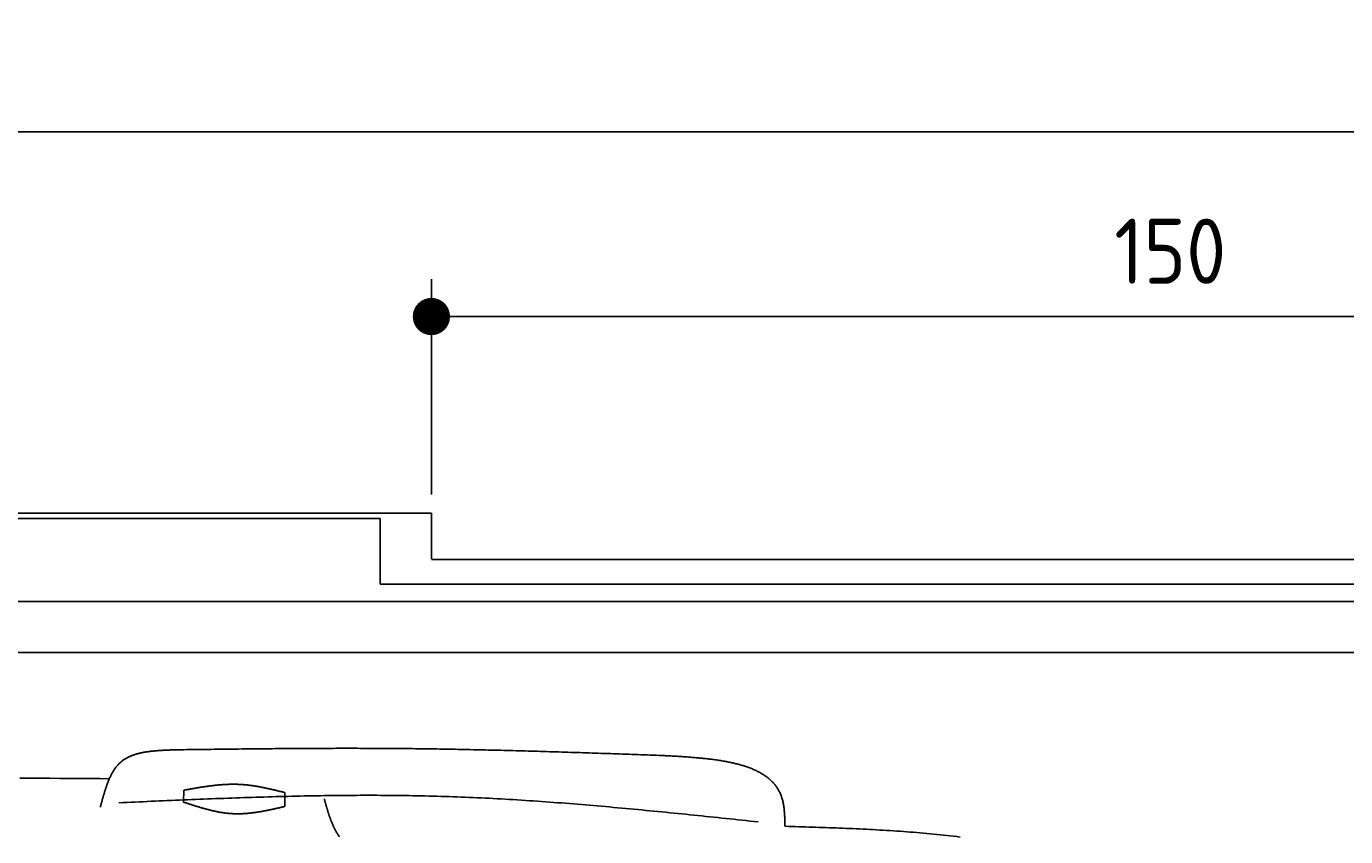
# Model space of a CAD drawing. Extents: x 715 to 7297, y 217 to 5760.
# Tile 83 of 89: x 4338 to 5755, y 4890 to 5760. Entities that reach past the tile are written whole.
import ezdxf

# ---------------------------------------------------------------- set-up
doc = ezdxf.new("R2010")
doc.units = 0
doc.layers.get('0').update_dxf_attribs({"linetype": 'CONTINUOUS'})
doc.layers.get('DEFPOINTS').update_dxf_attribs({"linetype": 'CONTINUOUS'})
doc.layers.add('4', color=3, linetype='CONTINUOUS')
doc.layers.add('CAR', color=1, linetype='CONTINUOUS')
doc.styles.get("Standard").update_dxf_attribs({"font": 'ISOCP.SHX'})
doc.dimstyles.get("Standard").update_dxf_attribs({"dimtxt": 2.5, "dimasz": 2.5, "dimexe": 1.25, "dimexo": 0.625, "dimtad": 1, "dimcen": 2.5, "dimazin": 3, "dimtfac": 1, "dimtmove": 0, "dimatfit": 3})

# ---------------------------------------------------------------- blocks, each defined once
blk = doc.blocks.new('*U15')
at = {"layer": '4', "color": 2}
blk.add_text('520', height=70, dxfattribs=at).set_placement((3599.2, 5688.9))
blk = doc.blocks.new('PUNKT')
at = {"layer": '4', "color": 0, "linetype": 'BYBLOCK'}
blk.add_line((-0.5, 0), (-1, 0), dxfattribs=at)
at = {"layer": '4', "color": 0, "linetype": 'BYBLOCK', "const_width": 0.5}
blk.add_lwpolyline([(-0.25, 0, 1), (0.25, 0, 1)], format="xyb", close=True, dxfattribs=at)
blk = doc.blocks.new('*D5')
at = {"layer": '4'}
for p, q in [((1072.8, 5207.3), (1072.8, 5686.9)), ((6272.8, 5207.3), (6272.8, 5686.9)), ((1112.8, 5646.9), (6232.8, 5646.9))]:
    blk.add_line(p, q, dxfattribs=at)
at = {"layer": 'DEFPOINTS', "color": 0}
for p in [(6272.8, 5646.9), (1072.8, 5187.3), (6272.8, 5187.3)]:
    blk.add_point(p, dxfattribs=at)
blk.add_blockref('*U15', (0, 0))
at = {"layer": '4', "xscale": 40, "yscale": 40, "zscale": 40, "rotation": 180}
blk.add_blockref('PUNKT', (1072.8, 5646.9), dxfattribs=at)
at = {"layer": '4', "xscale": 40, "yscale": 40, "zscale": 40}
blk.add_blockref('PUNKT', (6272.8, 5646.9), dxfattribs=at)
blk = doc.blocks.new('*U37')
at = {"layer": '4', "color": 2}
blk.add_text('150', height=70, dxfattribs=at).set_placement((5506.2, 5483.6))
blk = doc.blocks.new('*D7')
at = {"layer": '4'}
for p, q in [((4772.8, 5257.3), (4772.8, 5488.4)), ((6272.8, 5207.3), (6272.8, 5488.4)), ((4812.8, 5448.4), (6232.8, 5448.4))]:
    blk.add_line(p, q, dxfattribs=at)
at = {"layer": 'DEFPOINTS', "color": 0}
for p in [(6272.8, 5448.4), (4772.8, 5237.3), (6272.8, 5187.3)]:
    blk.add_point(p, dxfattribs=at)
blk.add_blockref('*U37', (0, 0))
at = {"layer": '4', "xscale": 40, "yscale": 40, "zscale": 40, "rotation": 180}
blk.add_blockref('PUNKT', (4772.8, 5448.4), dxfattribs=at)
at = {"layer": '4', "xscale": 40, "yscale": 40, "zscale": 40}
blk.add_blockref('PUNKT', (6272.8, 5448.4), dxfattribs=at)

msp = doc.modelspace()

# ---------------------------------------------------------------- linework, layer by layer
for p, q in [((1372.775, 5237.271), (4772.775, 5237.271)), ((4717.775, 5231.271), (4122.776, 5231.271)), ((4717.775, 5160.771), (4717.775, 5231.271)), ((4772.775, 5188.021), (4772.775, 5237.271)), ((4772.775, 5187.271), (6272.775, 5187.271)), ((6251.55, 5160.771), (4717.775, 5160.771)), ((4551.187, 5142.271), (1454.174, 5142.271)), ((6015.736, 5142.271), (4551.187, 5142.271)), ((1171.717, 5087.271), (6020.522, 5087.271))]:
    msp.add_line(p, q)
at = {"layer": 'CAR'}
for points in [[(4506.704, 4926.577), (4506.949, 4939.511)], [(4615.478, 4936.878), (4615.194, 4921.902)]]:
    msp.add_lwpolyline(points, dxfattribs=at)
for points in [[(4417.26, 4921.39, 0), (4417.46, 4922.15, 0), (4417.66, 4922.91, 0), (4417.86, 4923.66, 0), (4418.05, 4924.42, 0), (4418.25, 4925.18, 0), (4418.45, 4925.93, 0), (4418.66, 4926.69, 0), (4418.86, 4927.44, 0), (4419.06, 4928.2, 0), (4419.26, 4928.95, 0), (4419.47, 4929.7, 0), (4419.67, 4930.45, 0), (4419.88, 4931.2, 0), (4420.09, 4931.94, 0), (4420.3, 4932.69, 0), (4420.51, 4933.43, 0), (4420.72, 4934.17, 0), (4420.93, 4934.91, 0), (4421.15, 4935.65, 0), (4421.37, 4936.38, 0), (4421.59, 4937.11, 0), (4421.81, 4937.84, 0), (4422.03, 4938.57, 0), (4422.26, 4939.29, 0), (4422.49, 4940.01, 0), (4422.72, 4940.73, 0), (4422.95, 4941.45, 0), (4423.19, 4942.16, 0), (4423.43, 4942.87, 0), (4423.67, 4943.57, 0), (4423.91, 4944.27, 0), (4424.16, 4944.97, 0), (4424.41, 4945.66, 0), (4424.67, 4946.35, 0), (4424.93, 4947.04, 0), (4425.19, 4947.72, 0), (4425.45, 4948.39, 0), (4425.72, 4949.06, 0), (4426, 4949.73, 0), (4426.27, 4950.39, 0), (4426.55, 4951.05, 0), (4426.84, 4951.7, 0), (4427.13, 4952.35, 0), (4427.42, 4952.99, 0), (4427.72, 4953.63, 0), (4428.02, 4954.26, 0), (4428.33, 4954.89, 0), (4428.64, 4955.51, 0), (4428.95, 4956.12, 0), (4429.27, 4956.73, 0), (4429.6, 4957.33, 0), (4429.93, 4957.93, 0), (4430.27, 4958.52, 0), (4430.61, 4959.1, 0), (4430.95, 4959.67, 0), (4431.31, 4960.24, 0), (4431.66, 4960.81, 0), (4432.03, 4961.36, 0), (4432.4, 4961.91, 0), (4432.77, 4962.45, 0), (4433.15, 4962.99, 0), (4433.54, 4963.51, 0), (4433.94, 4964.03, 0), (4434.34, 4964.54, 0), (4434.74, 4965.05, 0), (4435.15, 4965.54, 0), (4435.57, 4966.03, 0), (4436, 4966.51, 0), (4436.43, 4966.98, 0), (4436.87, 4967.44, 0), (4437.32, 4967.9, 0), (4437.77, 4968.34, 0), (4438.23, 4968.78, 0), (4438.7, 4969.21, 0), (4439.18, 4969.62, 0), (4439.66, 4970.03, 0), (4440.15, 4970.43, 0), (4440.65, 4970.83, 0), (4441.15, 4971.21, 0), (4441.66, 4971.58, 0), (4442.18, 4971.95, 0), (4442.71, 4972.3, 0), (4443.24, 4972.65, 0), (4443.78, 4972.99, 0), (4444.33, 4973.33, 0), (4444.88, 4973.65, 0), (4445.44, 4973.96, 0), (4446, 4974.27, 0), (4446.58, 4974.57, 0), (4447.16, 4974.87, 0), (4447.74, 4975.15, 0), (4448.33, 4975.43, 0), (4448.93, 4975.7, 0), (4449.53, 4975.96, 0), (4450.14, 4976.22, 0), (4450.75, 4976.47, 0), (4451.37, 4976.71, 0), (4452, 4976.95, 0), (4452.63, 4977.17, 0), (4453.26, 4977.4, 0), (4453.9, 4977.61, 0), (4454.55, 4977.82, 0), (4455.2, 4978.03, 0), (4455.86, 4978.22, 0), (4456.52, 4978.41, 0), (4457.18, 4978.6, 0), (4457.85, 4978.78, 0), (4458.53, 4978.95, 0), (4459.21, 4979.12, 0), (4459.89, 4979.28, 0), (4460.58, 4979.44, 0), (4461.27, 4979.59, 0), (4461.97, 4979.74, 0), (4462.67, 4979.88, 0), (4463.38, 4980.02, 0), (4464.09, 4980.15, 0), (4464.8, 4980.28, 0), (4465.52, 4980.4, 0), (4466.24, 4980.52, 0), (4466.96, 4980.64, 0), (4467.69, 4980.75, 0), (4468.42, 4980.85, 0), (4469.15, 4980.95, 0), (4469.89, 4981.05, 0), (4470.63, 4981.15, 0), (4471.37, 4981.24, 0), (4472.12, 4981.32, 0), (4472.87, 4981.41, 0), (4473.62, 4981.49, 0), (4474.37, 4981.56, 0), (4475.13, 4981.64, 0), (4475.89, 4981.71, 0), (4476.65, 4981.78, 0), (4477.42, 4981.84, 0), (4478.18, 4981.9, 0), (4478.95, 4981.96, 0), (4479.72, 4982.02, 0), (4480.5, 4982.07, 0), (4481.27, 4982.12, 0), (4482.05, 4982.17, 0), (4482.83, 4982.22, 0), (4483.61, 4982.27, 0), (4484.39, 4982.31, 0), (4485.17, 4982.35, 0), (4485.95, 4982.4, 0), (4486.74, 4982.43, 0), (4487.52, 4982.47, 0), (4488.31, 4982.51, 0), (4489.1, 4982.54, 0), (4489.89, 4982.58, 0), (4490.68, 4982.61, 0), (4491.47, 4982.64, 0), (4492.26, 4982.68, 0), (4493.05, 4982.71, 0), (4493.85, 4982.74, 0), (4494.64, 4982.77, 0), (4495.43, 4982.8, 0), (4496.23, 4982.83, 0), (4497.02, 4982.85, 0)], [(4497.02, 4982.85, 0), (4500.29, 4982.9, 0), (4503.57, 4982.94, 0), (4506.84, 4982.98, 0), (4510.12, 4983.02, 0), (4513.39, 4983.06, 0), (4516.66, 4983.11, 0), (4519.94, 4983.15, 0), (4523.21, 4983.19, 0), (4526.49, 4983.23, 0), (4529.76, 4983.27, 0), (4533.03, 4983.31, 0), (4536.31, 4983.35, 0), (4539.58, 4983.39, 0), (4542.86, 4983.43, 0), (4546.13, 4983.47, 0), (4549.41, 4983.51, 0), (4552.68, 4983.55, 0), (4555.95, 4983.59, 0), (4559.23, 4983.62, 0), (4562.5, 4983.66, 0), (4565.78, 4983.7, 0), (4569.05, 4983.73, 0), (4572.32, 4983.77, 0), (4575.6, 4983.8, 0), (4578.87, 4983.84, 0), (4582.15, 4983.87, 0), (4585.42, 4983.9, 0), (4588.7, 4983.94, 0), (4591.97, 4983.97, 0), (4595.24, 4984, 0), (4598.52, 4984.03, 0), (4601.79, 4984.06, 0), (4605.07, 4984.09, 0), (4608.34, 4984.11, 0), (4611.61, 4984.14, 0), (4614.89, 4984.17, 0), (4618.16, 4984.19, 0), (4621.44, 4984.21, 0), (4624.71, 4984.24, 0), (4627.98, 4984.26, 0), (4631.26, 4984.28, 0), (4634.53, 4984.3, 0), (4637.81, 4984.32, 0), (4641.08, 4984.33, 0), (4644.35, 4984.35, 0), (4647.63, 4984.37, 0), (4650.9, 4984.38, 0), (4654.18, 4984.39, 0), (4657.45, 4984.4, 0), (4660.72, 4984.41, 0), (4664, 4984.42, 0), (4667.27, 4984.43, 0), (4670.54, 4984.44, 0), (4673.82, 4984.44, 0), (4677.09, 4984.45, 0), (4680.37, 4984.45, 0), (4683.64, 4984.45, 0), (4686.91, 4984.45, 0), (4690.19, 4984.44, 0), (4693.46, 4984.44, 0), (4696.73, 4984.43, 0), (4700.01, 4984.43, 0), (4703.28, 4984.42, 0), (4706.56, 4984.41, 0), (4709.83, 4984.4, 0), (4713.1, 4984.38, 0), (4716.38, 4984.37, 0), (4719.65, 4984.35, 0), (4722.92, 4984.33, 0), (4726.2, 4984.31, 0), (4729.47, 4984.29, 0), (4732.74, 4984.26, 0), (4736.02, 4984.24, 0), (4739.29, 4984.21, 0), (4742.56, 4984.18, 0), (4745.84, 4984.15, 0), (4749.11, 4984.11, 0), (4752.38, 4984.08, 0), (4755.66, 4984.04, 0), (4758.93, 4984, 0), (4762.2, 4983.96, 0), (4765.48, 4983.91, 0), (4768.75, 4983.87, 0), (4772.02, 4983.82, 0), (4775.3, 4983.77, 0), (4778.57, 4983.72, 0), (4781.84, 4983.67, 0), (4785.12, 4983.62, 0), (4788.39, 4983.56, 0), (4791.66, 4983.5, 0), (4794.94, 4983.44, 0), (4798.21, 4983.38, 0), (4801.48, 4983.32, 0), (4804.76, 4983.26, 0), (4808.03, 4983.19, 0), (4811.3, 4983.12, 0), (4814.58, 4983.06, 0), (4817.85, 4982.99, 0), (4821.12, 4982.91, 0), (4824.39, 4982.84, 0), (4827.67, 4982.77, 0), (4830.94, 4982.69, 0), (4834.21, 4982.62, 0), (4837.49, 4982.54, 0), (4840.76, 4982.46, 0), (4844.03, 4982.38, 0), (4847.3, 4982.3, 0), (4850.58, 4982.21, 0), (4853.85, 4982.13, 0), (4857.12, 4982.04, 0), (4860.4, 4981.96, 0), (4863.67, 4981.87, 0), (4866.94, 4981.78, 0), (4870.21, 4981.69, 0), (4873.49, 4981.6, 0), (4876.76, 4981.51, 0), (4880.03, 4981.41, 0), (4883.31, 4981.32, 0), (4886.58, 4981.22, 0), (4889.85, 4981.13, 0), (4893.12, 4981.03, 0), (4896.4, 4980.93, 0), (4899.67, 4980.83, 0), (4902.94, 4980.73, 0), (4906.21, 4980.63, 0), (4909.49, 4980.53, 0), (4912.76, 4980.43, 0), (4916.03, 4980.33, 0), (4919.3, 4980.22, 0), (4922.58, 4980.12, 0), (4925.85, 4980.01, 0), (4929.12, 4979.91, 0), (4932.4, 4979.8, 0), (4935.67, 4979.69, 0), (4938.94, 4979.59, 0), (4942.21, 4979.48, 0), (4945.49, 4979.37, 0), (4948.76, 4979.26, 0), (4952.03, 4979.15, 0), (4955.3, 4979.04, 0), (4958.58, 4978.93, 0), (4961.85, 4978.82, 0), (4965.12, 4978.71, 0), (4968.39, 4978.6, 0), (4971.67, 4978.49, 0), (4974.94, 4978.37, 0), (4978.21, 4978.26, 0), (4981.48, 4978.15, 0), (4984.76, 4978.03, 0), (4988.03, 4977.92, 0), (4991.3, 4977.81, 0), (4994.57, 4977.69, 0), (4997.85, 4977.58, 0), (5001.12, 4977.46, 0), (5004.39, 4977.35, 0), (5007.66, 4977.24, 0), (5010.94, 4977.12, 0), (5014.21, 4977.01, 0), (5017.48, 4976.89, 0)], [(5017.48, 4976.89, 0), (5018.86, 4976.82, 0), (5020.23, 4976.75, 0), (5021.61, 4976.67, 0), (5022.99, 4976.6, 0), (5024.36, 4976.53, 0), (5025.73, 4976.46, 0), (5027.11, 4976.38, 0), (5028.48, 4976.31, 0), (5029.85, 4976.23, 0), (5031.22, 4976.15, 0), (5032.59, 4976.08, 0), (5033.96, 4976, 0), (5035.33, 4975.92, 0), (5036.69, 4975.84, 0), (5038.05, 4975.75, 0), (5039.41, 4975.67, 0), (5040.77, 4975.58, 0), (5042.13, 4975.5, 0), (5043.48, 4975.41, 0), (5044.84, 4975.32, 0), (5046.19, 4975.22, 0), (5047.53, 4975.13, 0), (5048.88, 4975.03, 0), (5050.22, 4974.93, 0), (5051.55, 4974.83, 0), (5052.89, 4974.72, 0), (5054.22, 4974.62, 0), (5055.55, 4974.51, 0), (5056.87, 4974.39, 0), (5058.19, 4974.28, 0), (5059.51, 4974.16, 0), (5060.82, 4974.04, 0), (5062.13, 4973.91, 0), (5063.43, 4973.79, 0), (5064.73, 4973.65, 0), (5066.03, 4973.52, 0), (5067.32, 4973.38, 0), (5068.6, 4973.24, 0), (5069.89, 4973.09, 0), (5071.16, 4972.94, 0), (5072.43, 4972.79, 0), (5073.7, 4972.63, 0), (5074.96, 4972.47, 0), (5076.21, 4972.3, 0), (5077.46, 4972.13, 0), (5078.7, 4971.96, 0), (5079.94, 4971.78, 0), (5081.17, 4971.59, 0), (5082.4, 4971.4, 0), (5083.62, 4971.21, 0), (5084.83, 4971.01, 0), (5086.03, 4970.81, 0), (5087.23, 4970.6, 0), (5088.42, 4970.38, 0), (5089.61, 4970.16, 0), (5090.79, 4969.94, 0), (5091.96, 4969.71, 0), (5093.12, 4969.47, 0), (5094.28, 4969.23, 0), (5095.43, 4968.98, 0), (5096.57, 4968.73, 0), (5097.7, 4968.47, 0), (5098.83, 4968.2, 0), (5099.94, 4967.93, 0), (5101.05, 4967.65, 0), (5102.15, 4967.36, 0), (5103.24, 4967.07, 0), (5104.33, 4966.77, 0), (5105.4, 4966.47, 0), (5106.47, 4966.15, 0), (5107.52, 4965.83, 0), (5108.57, 4965.51, 0), (5109.61, 4965.17, 0), (5110.64, 4964.83, 0), (5111.66, 4964.48, 0), (5112.67, 4964.13, 0), (5113.67, 4963.77, 0), (5114.66, 4963.4, 0), (5115.64, 4963.02, 0), (5116.61, 4962.63, 0), (5117.57, 4962.24, 0), (5118.51, 4961.83, 0), (5119.45, 4961.42, 0), (5120.38, 4961, 0), (5121.3, 4960.58, 0), (5122.2, 4960.14, 0), (5123.1, 4959.7, 0), (5123.98, 4959.24, 0), (5124.85, 4958.78, 0), (5125.72, 4958.31, 0), (5126.56, 4957.83, 0), (5127.4, 4957.34, 0), (5128.23, 4956.85, 0), (5129.04, 4956.34, 0), (5129.84, 4955.82, 0), (5130.63, 4955.3, 0), (5131.41, 4954.76, 0), (5132.18, 4954.22, 0), (5132.93, 4953.66, 0), (5133.67, 4953.1, 0), (5134.39, 4952.52, 0), (5135.11, 4951.94, 0), (5135.81, 4951.34, 0), (5136.49, 4950.74, 0), (5137.17, 4950.13, 0), (5137.83, 4949.5, 0), (5138.48, 4948.86, 0), (5139.11, 4948.22, 0), (5139.73, 4947.56, 0), (5140.33, 4946.89, 0), (5140.92, 4946.21, 0), (5141.5, 4945.52, 0), (5142.06, 4944.82, 0), (5142.61, 4944.11, 0), (5143.14, 4943.38, 0), (5143.66, 4942.65, 0), (5144.16, 4941.9, 0), (5144.65, 4941.14, 0), (5145.12, 4940.37, 0), (5145.58, 4939.59, 0), (5146.02, 4938.8, 0), (5146.45, 4937.99, 0), (5146.86, 4937.17, 0), (5147.26, 4936.34, 0), (5147.64, 4935.5, 0), (5148, 4934.64, 0), (5148.35, 4933.77, 0), (5148.68, 4932.89, 0), (5148.99, 4932, 0), (5149.29, 4931.09, 0), (5149.57, 4930.18, 0), (5149.83, 4929.24, 0), (5150.08, 4928.3, 0), (5150.31, 4927.34, 0), (5150.52, 4926.37, 0), (5150.72, 4925.39, 0), (5150.91, 4924.4, 0), (5151.08, 4923.39, 0), (5151.23, 4922.38, 0), (5151.38, 4921.35, 0), (5151.51, 4920.32, 0), (5151.63, 4919.28, 0), (5151.74, 4918.22, 0), (5151.84, 4917.17, 0), (5151.93, 4916.1, 0), (5152.01, 4915.03, 0), (5152.08, 4913.95, 0), (5152.15, 4912.86, 0), (5152.21, 4911.77, 0), (5152.26, 4910.67, 0), (5152.3, 4909.57, 0), (5152.34, 4908.47, 0), (5152.38, 4907.36, 0), (5152.41, 4906.25, 0), (5152.44, 4905.14, 0), (5152.47, 4904.02, 0), (5152.49, 4902.9, 0), (5152.52, 4901.79, 0), (5152.54, 4900.67, 0)], [(4330.86, 4952.41, 0), (4341.53, 4952.35, 0), (4352.2, 4952.28, 0), (4362.87, 4952.22, 0), (4373.54, 4952.15, 0), (4384.21, 4952.08, 0), (4394.88, 4952.02, 0), (4405.55, 4951.95, 0), (4416.22, 4951.88, 0), (4426.89, 4951.81, 0)], [(4506.95, 4939.51, 0), (4507.64, 4939.63, 0), (4508.33, 4939.76, 0), (4509.01, 4939.88, 0), (4509.7, 4940, 0), (4510.39, 4940.12, 0), (4511.08, 4940.24, 0), (4511.77, 4940.36, 0), (4512.46, 4940.49, 0), (4513.14, 4940.61, 0), (4513.83, 4940.73, 0), (4514.52, 4940.85, 0), (4515.21, 4940.97, 0), (4515.9, 4941.09, 0), (4516.59, 4941.2, 0), (4517.27, 4941.32, 0), (4517.96, 4941.44, 0), (4518.65, 4941.56, 0), (4519.34, 4941.67, 0), (4520.03, 4941.79, 0), (4520.71, 4941.9, 0), (4521.4, 4942.02, 0), (4522.09, 4942.13, 0), (4522.78, 4942.24, 0), (4523.47, 4942.35, 0), (4524.15, 4942.46, 0), (4524.84, 4942.57, 0), (4525.53, 4942.68, 0), (4526.22, 4942.79, 0), (4526.91, 4942.89, 0), (4527.59, 4943, 0), (4528.28, 4943.1, 0), (4528.97, 4943.2, 0), (4529.66, 4943.3, 0), (4530.34, 4943.4, 0), (4531.03, 4943.5, 0), (4531.72, 4943.6, 0), (4532.41, 4943.69, 0), (4533.09, 4943.79, 0), (4533.78, 4943.88, 0), (4534.47, 4943.97, 0), (4535.15, 4944.06, 0), (4535.84, 4944.14, 0), (4536.53, 4944.23, 0), (4537.21, 4944.31, 0), (4537.9, 4944.4, 0), (4538.59, 4944.48, 0), (4539.27, 4944.55, 0), (4539.96, 4944.63, 0), (4540.65, 4944.7, 0), (4541.33, 4944.78, 0), (4542.02, 4944.85, 0), (4542.71, 4944.92, 0), (4543.39, 4944.98, 0), (4544.08, 4945.05, 0), (4544.76, 4945.11, 0), (4545.45, 4945.17, 0), (4546.14, 4945.22, 0), (4546.82, 4945.28, 0), (4547.51, 4945.33, 0), (4548.19, 4945.38, 0), (4548.88, 4945.43, 0), (4549.56, 4945.48, 0), (4550.25, 4945.52, 0), (4550.93, 4945.56, 0), (4551.62, 4945.6, 0), (4552.3, 4945.63, 0), (4552.99, 4945.66, 0), (4553.67, 4945.69, 0), (4554.36, 4945.72, 0), (4555.04, 4945.74, 0), (4555.72, 4945.76, 0), (4556.41, 4945.78, 0), (4557.09, 4945.8, 0), (4557.78, 4945.81, 0), (4558.46, 4945.82, 0), (4559.14, 4945.82, 0), (4559.83, 4945.83, 0), (4560.51, 4945.83, 0), (4561.19, 4945.82, 0), (4561.88, 4945.82, 0), (4562.56, 4945.81, 0), (4563.24, 4945.8, 0), (4563.92, 4945.78, 0), (4564.61, 4945.76, 0), (4565.29, 4945.74, 0), (4565.97, 4945.71, 0), (4566.65, 4945.68, 0), (4567.33, 4945.65, 0), (4568.02, 4945.61, 0), (4568.7, 4945.57, 0), (4569.38, 4945.52, 0), (4570.06, 4945.48, 0), (4570.74, 4945.42, 0), (4571.42, 4945.37, 0), (4572.1, 4945.31, 0), (4572.78, 4945.25, 0), (4573.46, 4945.18, 0), (4574.14, 4945.11, 0), (4574.83, 4945.04, 0), (4575.51, 4944.97, 0), (4576.19, 4944.89, 0), (4576.87, 4944.81, 0), (4577.54, 4944.73, 0), (4578.22, 4944.64, 0), (4578.9, 4944.55, 0), (4579.58, 4944.46, 0), (4580.26, 4944.36, 0), (4580.94, 4944.26, 0), (4581.62, 4944.16, 0), (4582.3, 4944.06, 0), (4582.98, 4943.95, 0), (4583.66, 4943.85, 0), (4584.34, 4943.73, 0), (4585.01, 4943.62, 0), (4585.69, 4943.51, 0), (4586.37, 4943.39, 0), (4587.05, 4943.27, 0), (4587.73, 4943.15, 0), (4588.41, 4943.02, 0), (4589.08, 4942.89, 0), (4589.76, 4942.77, 0), (4590.44, 4942.63, 0), (4591.12, 4942.5, 0), (4591.79, 4942.37, 0), (4592.47, 4942.23, 0), (4593.15, 4942.09, 0), (4593.83, 4941.95, 0), (4594.5, 4941.81, 0), (4595.18, 4941.67, 0), (4595.86, 4941.52, 0), (4596.54, 4941.38, 0), (4597.21, 4941.23, 0), (4597.89, 4941.08, 0), (4598.57, 4940.93, 0), (4599.24, 4940.78, 0), (4599.92, 4940.63, 0), (4600.6, 4940.47, 0), (4601.27, 4940.32, 0), (4601.95, 4940.16, 0), (4602.63, 4940, 0), (4603.3, 4939.84, 0), (4603.98, 4939.68, 0), (4604.66, 4939.52, 0), (4605.33, 4939.36, 0), (4606.01, 4939.2, 0), (4606.69, 4939.04, 0), (4607.36, 4938.87, 0), (4608.04, 4938.71, 0), (4608.72, 4938.55, 0), (4609.39, 4938.38, 0), (4610.07, 4938.21, 0), (4610.74, 4938.05, 0), (4611.42, 4937.88, 0), (4612.1, 4937.71, 0), (4612.77, 4937.55, 0), (4613.45, 4937.38, 0), (4614.13, 4937.21, 0), (4614.8, 4937.05, 0), (4615.48, 4936.88, 0)], [(5123.59, 4905.41, 0), (5119.28, 4905.87, 0), (5114.97, 4906.32, 0), (5110.67, 4906.78, 0), (5106.36, 4907.24, 0), (5102.05, 4907.69, 0), (5097.75, 4908.15, 0), (5093.44, 4908.6, 0), (5089.13, 4909.05, 0), (5084.83, 4909.51, 0), (5080.52, 4909.96, 0), (5076.21, 4910.41, 0), (5071.91, 4910.86, 0), (5067.6, 4911.31, 0), (5063.29, 4911.75, 0), (5058.99, 4912.2, 0), (5054.68, 4912.64, 0), (5050.37, 4913.09, 0), (5046.07, 4913.53, 0), (5041.76, 4913.97, 0), (5037.45, 4914.4, 0), (5033.15, 4914.84, 0), (5028.84, 4915.27, 0), (5024.53, 4915.7, 0), (5020.22, 4916.13, 0), (5015.92, 4916.55, 0), (5011.61, 4916.97, 0), (5007.3, 4917.39, 0), (5002.99, 4917.81, 0), (4998.69, 4918.22, 0), (4994.38, 4918.64, 0), (4990.07, 4919.04, 0), (4985.76, 4919.45, 0), (4981.45, 4919.85, 0), (4977.15, 4920.25, 0), (4972.84, 4920.64, 0), (4968.53, 4921.03, 0), (4964.22, 4921.42, 0), (4959.91, 4921.8, 0), (4955.6, 4922.18, 0), (4951.29, 4922.55, 0), (4946.98, 4922.92, 0), (4942.67, 4923.29, 0), (4938.37, 4923.65, 0), (4934.06, 4924.01, 0), (4929.75, 4924.36, 0), (4925.44, 4924.71, 0), (4921.13, 4925.05, 0), (4916.82, 4925.39, 0), (4912.51, 4925.72, 0), (4908.2, 4926.05, 0), (4903.89, 4926.37, 0), (4899.57, 4926.69, 0), (4895.26, 4927, 0), (4890.95, 4927.31, 0), (4886.64, 4927.61, 0), (4882.33, 4927.9, 0), (4878.02, 4928.19, 0), (4873.71, 4928.48, 0), (4869.39, 4928.75, 0), (4865.08, 4929.02, 0), (4860.77, 4929.29, 0), (4856.46, 4929.55, 0), (4852.14, 4929.8, 0), (4847.83, 4930.04, 0), (4843.52, 4930.28, 0), (4839.2, 4930.51, 0), (4834.89, 4930.74, 0), (4830.58, 4930.95, 0), (4826.26, 4931.16, 0), (4821.95, 4931.37, 0), (4817.63, 4931.56, 0), (4813.32, 4931.75, 0), (4809, 4931.93, 0), (4804.69, 4932.1, 0), (4800.37, 4932.27, 0), (4796.06, 4932.42, 0), (4791.74, 4932.57, 0), (4787.43, 4932.71, 0), (4783.11, 4932.85, 0), (4778.79, 4932.97, 0), (4774.48, 4933.09, 0), (4770.16, 4933.2, 0), (4765.84, 4933.3, 0), (4761.52, 4933.39, 0), (4757.21, 4933.48, 0), (4752.89, 4933.56, 0), (4748.57, 4933.63, 0), (4744.25, 4933.69, 0), (4739.93, 4933.75, 0), (4735.61, 4933.8, 0), (4731.29, 4933.84, 0), (4726.97, 4933.88, 0), (4722.65, 4933.91, 0), (4718.33, 4933.93, 0), (4714.01, 4933.95, 0), (4709.69, 4933.95, 0), (4705.37, 4933.96, 0), (4701.05, 4933.95, 0), (4696.73, 4933.95, 0), (4692.41, 4933.93, 0), (4688.09, 4933.91, 0), (4683.77, 4933.88, 0), (4679.45, 4933.85, 0), (4675.12, 4933.81, 0), (4670.8, 4933.77, 0), (4666.48, 4933.72, 0), (4662.16, 4933.66, 0), (4657.84, 4933.6, 0), (4653.51, 4933.54, 0), (4649.19, 4933.47, 0), (4644.87, 4933.39, 0), (4640.54, 4933.31, 0), (4636.22, 4933.23, 0), (4631.9, 4933.14, 0), (4627.57, 4933.04, 0), (4623.25, 4932.94, 0), (4618.93, 4932.84, 0), (4614.6, 4932.74, 0), (4610.28, 4932.62, 0), (4605.96, 4932.51, 0), (4601.63, 4932.39, 0), (4597.31, 4932.27, 0), (4592.98, 4932.14, 0), (4588.66, 4932.01, 0), (4584.33, 4931.88, 0), (4580.01, 4931.74, 0), (4575.68, 4931.6, 0), (4571.36, 4931.45, 0), (4567.03, 4931.31, 0), (4562.71, 4931.16, 0), (4558.38, 4931.01, 0), (4554.06, 4930.85, 0), (4549.73, 4930.69, 0), (4545.41, 4930.53, 0), (4541.08, 4930.37, 0), (4536.75, 4930.2, 0), (4532.43, 4930.03, 0), (4528.1, 4929.86, 0), (4523.78, 4929.69, 0), (4519.45, 4929.51, 0), (4515.12, 4929.34, 0), (4510.8, 4929.16, 0), (4506.47, 4928.98, 0), (4502.15, 4928.8, 0), (4497.82, 4928.62, 0), (4493.49, 4928.43, 0), (4489.17, 4928.24, 0), (4484.84, 4928.06, 0), (4480.51, 4927.87, 0), (4476.19, 4927.68, 0), (4471.86, 4927.49, 0), (4467.54, 4927.3, 0), (4463.21, 4927.11, 0), (4458.88, 4926.92, 0), (4454.56, 4926.72, 0), (4450.23, 4926.53, 0), (4445.9, 4926.34, 0), (4441.58, 4926.14, 0), (4437.25, 4925.95, 0)], [(4506.7, 4926.58, 0), (4507.38, 4926.36, 0), (4508.05, 4926.14, 0), (4508.72, 4925.92, 0), (4509.4, 4925.7, 0), (4510.07, 4925.48, 0), (4510.75, 4925.26, 0), (4511.42, 4925.04, 0), (4512.09, 4924.82, 0), (4512.77, 4924.6, 0), (4513.44, 4924.38, 0), (4514.11, 4924.17, 0), (4514.79, 4923.95, 0), (4515.46, 4923.73, 0), (4516.13, 4923.52, 0), (4516.81, 4923.3, 0), (4517.48, 4923.09, 0), (4518.16, 4922.88, 0), (4518.83, 4922.67, 0), (4519.5, 4922.46, 0), (4520.18, 4922.25, 0), (4520.85, 4922.04, 0), (4521.53, 4921.83, 0), (4522.2, 4921.63, 0), (4522.87, 4921.43, 0), (4523.55, 4921.22, 0), (4524.22, 4921.02, 0), (4524.9, 4920.82, 0), (4525.57, 4920.63, 0), (4526.25, 4920.43, 0), (4526.92, 4920.24, 0), (4527.6, 4920.04, 0), (4528.27, 4919.85, 0), (4528.95, 4919.67, 0), (4529.62, 4919.48, 0), (4530.3, 4919.3, 0), (4530.97, 4919.11, 0), (4531.65, 4918.93, 0), (4532.32, 4918.76, 0), (4533, 4918.58, 0), (4533.67, 4918.41, 0), (4534.35, 4918.24, 0), (4535.03, 4918.07, 0), (4535.7, 4917.91, 0), (4536.38, 4917.74, 0), (4537.05, 4917.58, 0), (4537.73, 4917.43, 0), (4538.41, 4917.27, 0), (4539.08, 4917.12, 0), (4539.76, 4916.97, 0), (4540.44, 4916.83, 0), (4541.12, 4916.68, 0), (4541.79, 4916.54, 0), (4542.47, 4916.41, 0), (4543.15, 4916.27, 0), (4543.83, 4916.14, 0), (4544.5, 4916.02, 0), (4545.18, 4915.9, 0), (4545.86, 4915.78, 0), (4546.54, 4915.66, 0), (4547.22, 4915.55, 0), (4547.89, 4915.44, 0), (4548.57, 4915.33, 0), (4549.25, 4915.23, 0), (4549.93, 4915.14, 0), (4550.61, 4915.04, 0), (4551.29, 4914.95, 0), (4551.97, 4914.87, 0), (4552.65, 4914.79, 0), (4553.33, 4914.71, 0), (4554.01, 4914.64, 0), (4554.69, 4914.57, 0), (4555.37, 4914.5, 0), (4556.05, 4914.44, 0), (4556.73, 4914.39, 0), (4557.42, 4914.34, 0), (4558.1, 4914.29, 0), (4558.78, 4914.25, 0), (4559.46, 4914.21, 0), (4560.14, 4914.18, 0), (4560.83, 4914.15, 0), (4561.51, 4914.13, 0), (4562.19, 4914.11, 0), (4562.87, 4914.1, 0), (4563.56, 4914.09, 0), (4564.24, 4914.09, 0), (4564.92, 4914.09, 0), (4565.61, 4914.09, 0), (4566.29, 4914.1, 0), (4566.98, 4914.11, 0), (4567.66, 4914.13, 0), (4568.35, 4914.15, 0), (4569.03, 4914.17, 0), (4569.72, 4914.2, 0), (4570.4, 4914.23, 0), (4571.09, 4914.27, 0), (4571.77, 4914.31, 0), (4572.46, 4914.36, 0), (4573.14, 4914.4, 0), (4573.83, 4914.45, 0), (4574.52, 4914.51, 0), (4575.2, 4914.57, 0), (4575.89, 4914.63, 0), (4576.58, 4914.69, 0), (4577.26, 4914.76, 0), (4577.95, 4914.84, 0), (4578.64, 4914.91, 0), (4579.32, 4914.99, 0), (4580.01, 4915.07, 0), (4580.7, 4915.15, 0), (4581.39, 4915.24, 0), (4582.07, 4915.33, 0), (4582.76, 4915.42, 0), (4583.45, 4915.52, 0), (4584.14, 4915.62, 0), (4584.83, 4915.72, 0), (4585.52, 4915.82, 0), (4586.2, 4915.93, 0), (4586.89, 4916.04, 0), (4587.58, 4916.15, 0), (4588.27, 4916.26, 0), (4588.96, 4916.38, 0), (4589.65, 4916.5, 0), (4590.34, 4916.62, 0), (4591.03, 4916.74, 0), (4591.72, 4916.86, 0), (4592.41, 4916.99, 0), (4593.1, 4917.12, 0), (4593.79, 4917.25, 0), (4594.48, 4917.38, 0), (4595.16, 4917.51, 0), (4595.85, 4917.65, 0), (4596.54, 4917.79, 0), (4597.24, 4917.92, 0), (4597.93, 4918.07, 0), (4598.62, 4918.21, 0), (4599.31, 4918.35, 0), (4600, 4918.49, 0), (4600.69, 4918.64, 0), (4601.38, 4918.79, 0), (4602.07, 4918.94, 0), (4602.76, 4919.09, 0), (4603.45, 4919.24, 0), (4604.14, 4919.39, 0), (4604.83, 4919.54, 0), (4605.52, 4919.69, 0), (4606.21, 4919.85, 0), (4606.9, 4920, 0), (4607.59, 4920.16, 0), (4608.28, 4920.32, 0), (4608.98, 4920.47, 0), (4609.67, 4920.63, 0), (4610.36, 4920.79, 0), (4611.05, 4920.95, 0), (4611.74, 4921.1, 0), (4612.43, 4921.26, 0), (4613.12, 4921.42, 0), (4613.81, 4921.58, 0), (4614.5, 4921.74, 0), (4615.19, 4921.9, 0)], [(4673.88, 4889.32, 0), (4673.57, 4889.8, 0), (4673.26, 4890.27, 0), (4672.96, 4890.75, 0), (4672.66, 4891.23, 0), (4672.36, 4891.71, 0), (4672.06, 4892.2, 0), (4671.77, 4892.68, 0), (4671.48, 4893.17, 0), (4671.2, 4893.66, 0), (4670.92, 4894.15, 0), (4670.64, 4894.64, 0), (4670.37, 4895.14, 0), (4670.09, 4895.63, 0), (4669.83, 4896.13, 0), (4669.56, 4896.63, 0), (4669.3, 4897.14, 0), (4669.04, 4897.64, 0), (4668.79, 4898.15, 0), (4668.54, 4898.66, 0), (4668.29, 4899.17, 0), (4668.05, 4899.68, 0), (4667.81, 4900.2, 0), (4667.57, 4900.71, 0), (4667.33, 4901.23, 0), (4667.1, 4901.75, 0), (4666.87, 4902.27, 0), (4666.64, 4902.8, 0), (4666.42, 4903.32, 0), (4666.2, 4903.85, 0), (4665.98, 4904.37, 0), (4665.76, 4904.9, 0), (4665.55, 4905.43, 0), (4665.34, 4905.97, 0), (4665.13, 4906.5, 0), (4664.92, 4907.04, 0), (4664.72, 4907.57, 0), (4664.52, 4908.11, 0), (4664.32, 4908.65, 0), (4664.12, 4909.19, 0), (4663.92, 4909.73, 0), (4663.73, 4910.28, 0), (4663.54, 4910.82, 0), (4663.35, 4911.36, 0), (4663.16, 4911.91, 0), (4662.97, 4912.46, 0), (4662.79, 4913.01, 0), (4662.61, 4913.56, 0), (4662.43, 4914.11, 0), (4662.25, 4914.66, 0), (4662.07, 4915.21, 0), (4661.9, 4915.76, 0), (4661.72, 4916.32, 0), (4661.55, 4916.87, 0), (4661.38, 4917.43, 0), (4661.2, 4917.98, 0), (4661.04, 4918.54, 0), (4660.87, 4919.1, 0), (4660.7, 4919.66, 0), (4660.53, 4920.22, 0), (4660.37, 4920.78, 0), (4660.2, 4921.34, 0), (4660.04, 4921.9, 0), (4659.88, 4922.46, 0), (4659.72, 4923.02, 0), (4659.56, 4923.58, 0), (4659.39, 4924.14, 0), (4659.24, 4924.71, 0), (4659.08, 4925.27, 0), (4658.92, 4925.83, 0), (4658.76, 4926.4, 0), (4658.6, 4926.96, 0), (4658.44, 4927.53, 0), (4658.29, 4928.09, 0), (4658.13, 4928.65, 0), (4657.97, 4929.22, 0), (4657.82, 4929.78, 0), (4657.66, 4930.35, 0)], [(5152.54, 4900.67, 0), (5156.19, 4900.56, 0), (5159.84, 4900.45, 0), (5163.49, 4900.33, 0), (5167.14, 4900.22, 0), (5170.79, 4900.11, 0), (5174.44, 4899.99, 0), (5178.09, 4899.88, 0), (5181.74, 4899.76, 0), (5185.39, 4899.64, 0), (5189.04, 4899.52, 0), (5192.69, 4899.39, 0), (5196.33, 4899.27, 0), (5199.98, 4899.14, 0), (5203.62, 4899, 0), (5207.26, 4898.87, 0), (5210.91, 4898.73, 0), (5214.55, 4898.58, 0), (5218.18, 4898.43, 0), (5221.82, 4898.28, 0), (5225.46, 4898.12, 0), (5229.09, 4897.96, 0), (5232.73, 4897.79, 0), (5236.36, 4897.62, 0), (5239.99, 4897.44, 0), (5243.61, 4897.26, 0), (5247.24, 4897.07, 0), (5250.86, 4896.87, 0), (5254.48, 4896.66, 0), (5258.1, 4896.45, 0), (5261.72, 4896.24, 0), (5265.33, 4896.01, 0), (5268.94, 4895.78, 0), (5272.55, 4895.54, 0), (5276.16, 4895.29, 0), (5279.76, 4895.03, 0), (5283.36, 4894.77, 0), (5286.96, 4894.49, 0), (5290.56, 4894.21, 0), (5294.15, 4893.91, 0), (5297.74, 4893.61, 0), (5301.32, 4893.3, 0), (5304.91, 4892.98, 0), (5308.49, 4892.64, 0), (5312.06, 4892.3, 0), (5315.63, 4891.95, 0), (5319.2, 4891.58, 0), (5322.77, 4891.2, 0), (5326.33, 4890.82, 0), (5329.89, 4890.42, 0), (5333.44, 4890, 0), (5336.99, 4889.58, 0), (5340.54, 4889.14, 0)]]:
    msp.add_polyline3d(points, dxfattribs=at)

# ---------------------------------------------------------------- dimensions: what is measured, and where the dimension line sits
at = {"layer": '4'}
dim = msp.add_linear_dim(base=(6272.775, 5646.871), p1=(1072.775, 5187.271), p2=(6272.775, 5187.271), dimstyle='Standard', override={"dimtad": 3}, dxfattribs=at)
dim.commit()
dim.dimension.update_dxf_attribs({"geometry": '*D5', "text_midpoint": (3672.775, 5723.946), "dimtype": 128})
dim = msp.add_linear_dim(base=(6272.775, 5448.386), p1=(4772.775, 5237.271), p2=(6272.775, 5187.271), dimstyle='Standard', dxfattribs=at)
dim.commit()
dim.dimension.update_dxf_attribs({"geometry": '*D7', "text_midpoint": (5572.775, 5518.56), "dimtype": 128})

doc.saveas('drawing.dxf')
